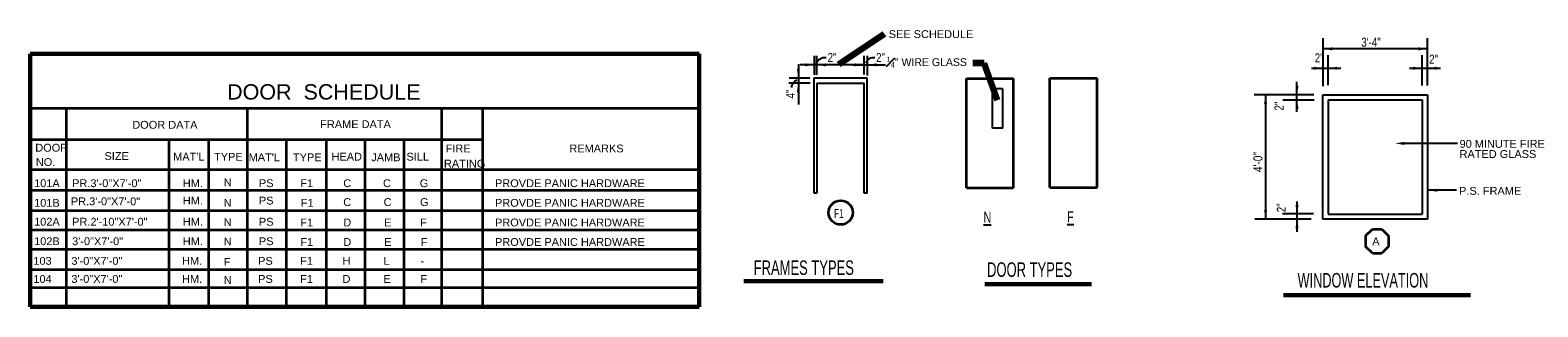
# Model space of a CAD drawing. Extents: x 1745 to 4097, y 1178 to 2898.
# Tile 18 of 18: x 1745 to 4097, y 2465 to 2898. Entities that reach past the tile are written whole.
import ezdxf
from ezdxf.enums import TextEntityAlignment as Align

# ---------------------------------------------------------------- set-up
doc = ezdxf.new("R2010")
doc.units = 0
doc.header["$LTSCALE"] = 0.03937
doc.header["$MEASUREMENT"] = 0
doc.layers.add('01_A-ANNO-DIMS', color=33, linetype='Continuous')
for name, color, linetype, lineweight in [('A-Anno-Dims', 33, 'Continuous', 25), ('A-Anno-Text', 53, 'Continuous', 25), ('od37a201$0$A-Anno-Dims', 33, 'Continuous', 25), ('od37a201$0$A-Anno-Text', 53, 'Continuous', 25), ('od37a201$0$A-Door-Prht', 6, 'Continuous', 35), ('od38ac01$0$od38a1 plan$0$Level 13', 7, 'Continuous', 18), ('od38ac01$0$od38a1 plan$0$Level 15', 7, 'Continuous', 18), ('od38ac01$0$od38a1 plan$0$Level 50', 7, 'Continuous', 18)]:
    doc.layers.add(name, color=color, linetype=linetype, lineweight=lineweight)
doc.styles.add('od37a201$0$NOTES', font='txt')
doc.styles.add('od38ac01$0$od38a1 plan$0$Style-WORKING', font='WORKING.shx')
doc.styles.add('Style-Arial', font='ARIAL.TTF')
doc.styles.add('Text', font='txt', dxfattribs={"height": 0.125})
doc.dimstyles.new('od37a201$0$EARCH', dxfattribs={"dimtxt": 0.125, "dimasz": 0.125, "dimexe": 0.0625, "dimexo": 0.0625, "dimgap": 0.0625, "dimtad": 1, "dimdec": 4, "dimzin": 3, "dimdsep": 46, "dimlunit": 4, "dimtxsty": 'od37a201$0$NOTES', "dimcen": 0.09, "dimclrd": 256, "dimclre": 256, "dimadec": 0, "dimazin": 0, "dimtfac": 0.75, "dimtdec": 4, "dimtmove": 1, "dimatfit": 3, "dimfxl": 0, "dimfrac": 1, "dimtolj": 1, "dimtzin": 3, "dimlwd": 18, "dimlwe": 18, "dimarcsym": 0})
doc.dimstyles.new('Std-Arch', dxfattribs={"dimtxt": 0.125, "dimasz": 0.15, "dimexe": 0.0625, "dimexo": 0.0625, "dimgap": 0.0625, "dimtad": 1, "dimdec": 4, "dimzin": 11, "dimdsep": 46, "dimlunit": 4, "dimtxsty": 'Text', "dimcen": 0.09, "dimclrd": 256, "dimclre": 256, "dimadec": 4, "dimazin": 3, "dimtfac": 1, "dimtdec": 4, "dimtofl": 0, "dimtmove": 1, "dimatfit": 3, "dimfxl": 0, "dimfrac": 2, "dimtzin": 11, "dimlwd": 18, "dimlwe": 18, "dimarcsym": 0})

msp = doc.modelspace()

# ---------------------------------------------------------------- linework, layer by layer
at = {"layer": '01_A-ANNO-DIMS'}
for p, q in [((2968.95895, 2827.88618), (2968.95895, 2857.6414)), ((2972.34723, 2827.88618), (2972.34723, 2857.6414)), ((3046.58125, 2828.52277), (3046.58125, 2857.6414)), ((3051.42751, 2826.59248), (3051.42751, 2857.6414)), ((2929.18266, 2823.34795), (2961.68956, 2823.34795)), ((2943.72144, 2844.29091), (2943.72144, 2781.47661)), ((3045.03164, 2843.41064), (2946.35656, 2843.41064)), ((3028.63366, 2843.41064), (3079.63641, 2843.41064)), ((2962.16187, 2814.94913), (2928.68982, 2814.94913))]:
    msp.add_line(p, q, dxfattribs=at)
for centre, radius, start, end in [((2985.15487, 2839.5631), 14.93411, 83.252975, 157.23206389), ((3060.73951, 2842.32896), 12.28953, 79.02649167, 162.64645556), ((2946.64149, 2806.36336), 14.1446, 112.16634722, 174.09386111)]:
    msp.add_arc(centre, radius, start, end, dxfattribs=at)
at = {"layer": '01_A-ANNO-DIMS', "extrusion": (0, 0, -1)}
for points in [[(-3776.78666, 2870.89416), (-3762.38666, 2868.49416), (-3776.78666, 2866.09416)], [(-3911.00811, 2870.89416), (-3925.40811, 2868.49416), (-3911.00811, 2866.09416)], [(-2941.32066, 2837.69046), (-2943.72066, 2823.29046), (-2946.12066, 2837.69046)], [(-2954.68149, 2845.83284), (-2969.08149, 2843.43284), (-2954.68149, 2841.03284)], [(-2986.93948, 2845.83284), (-2972.53948, 2843.43284), (-2986.93948, 2841.03284)], [(-3032.18125, 2845.83284), (-3046.58125, 2843.43284), (-3032.18125, 2841.03284)], [(-3065.92013, 2845.83284), (-3051.52013, 2843.43284), (-3065.92013, 2841.03284)], [(-3747.97168, 2840.52054), (-3762.37168, 2838.12054), (-3747.97168, 2835.72054)], [(-3784.23782, 2840.52054), (-3769.83782, 2838.12054), (-3784.23782, 2835.72054)], [(-3902.50843, 2840.52054), (-3916.90843, 2838.12054), (-3902.50843, 2835.72054)], [(-3939.70013, 2840.52054), (-3925.30013, 2838.12054), (-3939.70013, 2835.72054)], [(-2941.32066, 2800.54119), (-2943.72066, 2814.94119), (-2946.12066, 2800.54119)], [(-3719.27814, 2811.14826), (-3721.67814, 2796.74826), (-3724.07814, 2811.14826)], [(-3670.23532, 2782.31741), (-3672.63532, 2796.71741), (-3675.03532, 2782.31741)], [(-3719.27814, 2774.5119), (-3721.67814, 2788.9119), (-3724.07814, 2774.5119)], [(-3670.23532, 2616.40634), (-3672.63532, 2602.00634), (-3675.03532, 2616.40634)], [(-3719.27814, 2624.21185), (-3721.67814, 2609.81185), (-3724.07814, 2624.21185)], [(-3719.27814, 2587.93918), (-3721.67814, 2602.33918), (-3724.07814, 2587.93918)]]:
    msp.add_solid(points, dxfattribs=at)
at = {"layer": 'A-Anno-Dims'}
for p, q in [((3762.39397, 2810.29194), (3762.39397, 2885.34737)), ((3925.4008, 2810.94906), (3925.4008, 2885.34737)), ((3925.4008, 2868.50867), (3762.39397, 2868.50867)), ((3770.1562, 2811.60618), (3770.1562, 2858.81615)), ((3917.16626, 2810.94906), (3917.16626, 2858.81615)), ((3744.44638, 2838.11687), (3790.05461, 2838.11687)), ((3897.26785, 2838.11687), (3945.29921, 2838.11687)), ((3721.65253, 2770.18709), (3721.65253, 2816.76047)), ((3747.83465, 2796.71831), (3654.68789, 2796.71831)), ((3672.63548, 2796.71831), (3672.63548, 2602.00544)), ((3699.80329, 2788.95608), (3748.32749, 2788.95608)), ((3721.65253, 2629.80983), (3721.65253, 2582.59986)), ((3743.95354, 2602.00544), (3655.67357, 2602.00544)), ((3747.36235, 2610.40425), (3698.83814, 2610.40425))]:
    msp.add_line(p, q, dxfattribs=at)
at = {"layer": 'A-Anno-Text'}
for p, q in [((3971.87003, 2720.62733), (3884.624, 2720.62733)), ((3970.35879, 2647.38421), (3926.33565, 2647.38421))]:
    msp.add_line(p, q, dxfattribs=at)
at = {"layer": 'A-Anno-Text', "extrusion": (0, 0, -1)}
for points in [[(-3889.15142, 2723.02733), (-3874.75142, 2720.62733), (-3889.15142, 2718.22733)], [(-3940.73565, 2649.78421), (-3926.33565, 2647.38421), (-3940.73565, 2644.98421)]]:
    msp.add_solid(points, dxfattribs=at)
at = {"layer": 'od37a201$0$A-Anno-Dims'}
for p, q in [((3246.58604, 2744.62091), (3246.58604, 2805.85138)), ((3262.91416, 2805.85138), (3246.58604, 2805.85138)), ((3262.91416, 2744.62091), (3262.91416, 2805.85138)), ((3262.91416, 2744.62091), (3246.58604, 2744.62091))]:
    msp.add_line(p, q, dxfattribs=at)
at = {"layer": 'od37a201$0$A-Door-Prht'}
for p, q in [((3336.29849, 2651.50667), (3336.29849, 2822.6716)), ((3336.29849, 2822.6716), (3409.64698, 2822.6716)), ((3409.64698, 2651.50667), (3409.64698, 2822.6716)), ((3205.8938, 2651.01458), (3205.8938, 2822.1795)), ((3205.8938, 2822.1795), (3279.24229, 2822.1795)), ((3279.24229, 2651.01458), (3279.24229, 2822.1795)), ((3205.8938, 2651.01458), (3279.24229, 2651.01458)), ((3336.29849, 2651.50667), (3409.64698, 2651.50667))]:
    msp.add_line(p, q, dxfattribs=at)
at = {"layer": 'od38ac01$0$od38a1 plan$0$Level 13', "color": 7, "linetype": 'Continuous', "lineweight": 60}
for p, q in [((1745.28538, 2464.95442), (1745.28538, 2860.6844)), ((1745.28538, 2860.6844), (2789.20264, 2860.6844)), ((2789.20264, 2860.6844), (2789.20264, 2464.95442)), ((2858.58317, 2505.28066), (3075.94614, 2505.28066)), ((3234.81194, 2500.77522), (3401.28918, 2500.77522)), ((3700.66566, 2483.27623), (3992.24213, 2483.27623)), ((2789.20264, 2464.95442), (1745.28538, 2464.95442))]:
    msp.add_line(p, q, dxfattribs=at)
at = {"layer": 'od38ac01$0$od38a1 plan$0$Level 15', "color": 2, "linetype": 'Continuous', "lineweight": 35}
for p, q in [((1745.28538, 2775.87485), (2789.20264, 2775.87485)), ((1801.94144, 2464.95442), (1801.94144, 2775.87485)), ((2084.60572, 2464.95442), (2084.60572, 2775.87485)), ((2387.57911, 2464.95442), (2387.57911, 2775.87485)), ((2451.60724, 2464.95442), (2451.60724, 2775.87485)), ((1745.28538, 2726.87834), (2451.60724, 2726.87834)), ((1962.21712, 2464.95442), (1962.21712, 2726.87834)), ((2024.00693, 2464.95442), (2024.00693, 2726.87834)), ((2145.2045, 2464.95442), (2145.2045, 2726.87834)), ((2207.50769, 2464.95442), (2207.50769, 2726.87834)), ((2268.10648, 2464.95442), (2268.10648, 2726.87834)), ((2328.70526, 2464.95442), (2328.70526, 2726.87834)), ((1745.28538, 2679.77105), (2789.20264, 2679.77105)), ((1745.28538, 2647.73645), (2789.20264, 2647.73645)), ((1745.28538, 2615.70185), (2789.20264, 2615.70185)), ((1745.28538, 2585.55647), (2789.20264, 2585.55647)), ((3828.37292, 2576.13134), (3839.54396, 2586.48098)), ((3828.37292, 2576.13134), (3828.37292, 2559.31317)), ((3839.54396, 2586.48098), (3854.08274, 2586.48098)), ((3854.08274, 2586.48098), (3864.28864, 2576.13134)), ((3864.28864, 2576.13134), (3864.28864, 2559.31317)), ((1745.28538, 2555.39056), (2789.20264, 2555.39056)), ((3839.54396, 2548.96353), (3828.37292, 2559.31317)), ((3839.54396, 2548.96353), (3854.08274, 2548.96353)), ((3864.28864, 2559.31317), (3854.08274, 2548.96353)), ((1745.28538, 2523.35596), (2789.20264, 2523.35596)), ((1745.28538, 2495.0998), (2789.20264, 2495.0998))]:
    msp.add_line(p, q, dxfattribs=at)
msp.add_circle((3009.71174, 2612.46781), 18.88718, dxfattribs=at)
at = {"layer": 'od38ac01$0$od38a1 plan$0$Level 50', "color": 3, "linetype": 'Continuous', "lineweight": 25}
for p, q in [((2968.46611, 2642.86583), (2968.46611, 2823.34795)), ((2968.46611, 2823.34795), (3050.95521, 2823.34795)), ((3050.95521, 2642.86583), (3050.95521, 2823.34795)), ((2972.34723, 2814.94913), (3046.58125, 2814.94913)), ((2972.34723, 2814.94913), (2972.34723, 2642.86583)), ((3046.58125, 2642.86583), (3046.58125, 2814.94913)), ((3761.92166, 2796.71831), (3925.4008, 2796.71831)), ((3761.92166, 2602.00544), (3761.92166, 2796.71831)), ((3770.1562, 2788.95608), (3770.1562, 2609.76767)), ((3770.1562, 2788.95608), (3917.16626, 2788.95608)), ((3917.16626, 2788.95608), (3917.16626, 2609.76767)), ((3925.4008, 2796.71831), (3925.4008, 2602.00544)), ((2972.34723, 2642.86583), (2968.46611, 2642.86583)), ((3050.95521, 2642.86583), (3046.58125, 2642.86583)), ((3925.4008, 2602.00544), (3761.92166, 2602.00544)), ((3770.1562, 2609.76767), (3917.16626, 2609.76767))]:
    msp.add_line(p, q, dxfattribs=at)

# ---------------------------------------------------------------- texts
at = {"layer": '01_A-ANNO-DIMS', "style": 'od38ac01$0$od38a1 plan$0$Style-WORKING', "width": 0.800318}
for p in [(2989.32967, 2847.92834), (3065.02168, 2847.92834)]:
    msp.add_text('2"', height=14.186769, dxfattribs=at).set_placement(p)
msp.add_text('4"', height=14.186769, rotation=90.00000004, dxfattribs=at).set_placement((2938.40287, 2791.00532))
at = {"layer": 'A-Anno-Dims', "style": 'od38ac01$0$od38a1 plan$0$Style-WORKING'}
for s, width, p in [('3\'-4"', 0.800127, (3822.06868, 2871.7532)), ('2"', 0.800318, (3749.29264, 2847.1728)), ('2"', 0.800318, (3927.84446, 2845.22198))]:
    msp.add_text(s, height=14.186769, dxfattribs=dict(at, width=width)).set_placement(p)
for s, width, p in [('2"', 0.800318, (3700.78897, 2772.13791)), ('4\'-0"', 0.832087, (3667.78922, 2675.74662)), ('2"', 0.800318, (3704.17724, 2613.0122))]:
    msp.add_text(s, height=14.186769, rotation=90.00000004, dxfattribs=dict(at, width=width)).set_placement(p)
at = {"layer": 'A-Anno-Text', "style": 'Style-Arial'}
for s, height, p in [('SEE SCHEDULE', 12.2460938, (3084.69911, 2885.35234)), ('DOOR  SCHEDULE', 24, (2052.55058, 2789.20207)), ('DOOR DATA', 12.246094, (1904.63476, 2743.55836)), ('FRAME DATA', 12.246094, (2197.7741, 2744.54255)), ('DOOR', 12.246094, (1753.25296, 2707.71919)), ('SIZE', 12.246094, (1861.26706, 2694.74368)), ("MAT'L", 12.246094, (1968.41869, 2693.75949)), ('TYPE', 12.246094, (2032.17986, 2693.57318)), ("MAT'L", 12.246094, (2086.18691, 2692.7753)), ('TYPE', 12.246094, (2155.26665, 2692.7753)), ('HEAD', 12.246094, (2215.47527, 2693.75949)), ('JAMB', 12.246094, (2277.47044, 2692.7753)), ('SILL', 12.246094, (2332.36049, 2693.75949)), ('FIRE', 12.246094, (2393.47265, 2706.56923)), ('REMARKS', 12.246094, (2586.50165, 2706.56923)), ('NO.', 12.246094, (1754.13596, 2685.3155)), ('RATING', 12.246094, (2390.8031, 2682.93344)), ('101A', 12.246094, (1751.46641, 2652.25415)), ('PR.3\'-0"X7\'-0"', 12.2460938, (1810.79203, 2652.25415)), ('HM.', 12.246094, (1983.47084, 2652.25415)), ('N', 12.24609, (2047.23202, 2653.58893)), ('PS', 12.246094, (2102.14261, 2652.25415)), ('F1', 12.246094, (2166.76625, 2652.25415)), ('C', 12.24609, (2233.80659, 2652.25415)), ('C', 12.24609, (2295.80177, 2652.25415)), ('G', 12.24609, (2353.08647, 2652.25415)), ('PROVDE PANIC HARDWARE', 12.2460938, (2470.49944, 2652.25415)), ('PR.3\'-0"X7\'-0"', 12.2460938, (1808.84603, 2623.91585)), ('HM.', 12.246094, (1983.47084, 2625.10688)), ('PS', 12.246094, (2102.14261, 2625.10688)), ('C', 12.24609, (2233.74744, 2622.72482)), ('C', 12.24609, (2296.68477, 2622.72482)), ('G', 12.24609, (2353.51677, 2622.72482)), ('P.S. FRAME', 12.246094, (3974.57792, 2640.29969)), ('101B', 12.246094, (1751.46641, 2621.55433)), ('N', 12.24609, (2047.23202, 2621.55433)), ('F1', 12.246094, (2167.66979, 2621.55433)), ('PROVDE PANIC HARDWARE', 12.2460938, (2470.49944, 2621.55433)), ('102A', 12.246094, (1751.46641, 2592.025)), ('PR.2\'-10"X7\'-0"', 12.2460937, (1810.79203, 2592.025)), ('HM.', 12.246094, (1983.47084, 2592.025)), ('N', 12.24609, (2047.23202, 2591.40895)), ('PS', 12.246094, (2102.14261, 2592.025)), ('F1', 12.246094, (2166.76625, 2590.83397)), ('D', 12.24609, (2233.80659, 2590.83397)), ('E', 12.24609, (2297.68609, 2590.83397)), ('F', 12.24609, (2353.63509, 2590.83397)), ('PROVDE PANIC HARDWARE', 12.2460938, (2470.49944, 2590.83397)), ('102B', 12.246094, (1751.46641, 2561.53529)), ('3\'-0"X7\'-0"', 12.2460938, (1810.79203, 2561.53529)), ('HM.', 12.246094, (1983.47084, 2561.53529)), ('N', 12.24609, (2047.23202, 2561.24303)), ('PS', 12.246094, (2102.14261, 2561.53529)), ('F1', 12.246094, (2166.76625, 2560.34426)), ('D', 12.24609, (2233.80659, 2560.34426)), ('E', 12.24609, (2297.68609, 2560.34426)), ('F', 12.24609, (2354.57724, 2560.34426)), ('PROVDE PANIC HARDWARE', 12.2460938, (2470.49944, 2560.34426)), ('A', 12.24609, (3839.05112, 2561.264)), ('103', 12.246094, (1750.2932, 2530.83765)), ('3\'-0"X7\'-0"', 12.2460938, (1809.61881, 2530.83765)), ('HM.', 12.246094, (1982.29763, 2530.83765)), ('F', 12.24609, (2047.23202, 2529.20843)), ('PS', 12.246094, (2100.96939, 2530.83765)), ('F1', 12.246094, (2166.49658, 2530.83765)), ('H', 12.24609, (2232.63338, 2530.83765)), ('L', 12.24609, (2296.51287, 2530.83765)), ('-', 12.24609, (2354.34618, 2530.83765)), ('104', 12.246094, (1750.2932, 2502.58149)), ('3\'-0"X7\'-0"', 12.2460938, (1809.61881, 2502.58149)), ('HM.', 12.246094, (1982.29763, 2502.58149)), ('N', 12.24609, (2047.23202, 2500.95227)), ('PS', 12.246094, (2100.96939, 2502.58149)), ('F1', 12.246094, (2166.49658, 2502.58149)), ('D', 12.24609, (2232.63338, 2502.58149)), ('E', 12.24609, (2296.51287, 2502.58149)), ('F', 12.24609, (2354.34618, 2502.58149))]:
    msp.add_text(s, height=height, dxfattribs=at).set_placement(p)
at = {"layer": 'A-Anno-Text', "insert": (3081.21203, 2839.08196), "char_height": 12.2460938, "attachment_point": 7, "style": 'od37a201$0$NOTES'}
msp.add_mtext('\\A1;\\H8.572266;\\S1#4;\\H12.246094;" WIRE GLASS', dxfattribs=at)
at = {"layer": 'A-Anno-Text', "insert": (3975.2873, 2697.70991), "char_height": 12.2460938, "attachment_point": 7, "line_spacing_factor": 0.779643, "style": 'Style-Arial'}
msp.add_mtext('90 MINUTE FIRE\\PRATED GLASS', dxfattribs=at)
at = {"layer": 'od37a201$0$A-Anno-Text', "style": 'od37a201$0$NOTES', "width": 0.722892}
for s, p in [('%%uN%%u', (3232.71949, 2605.12674)), ('%%uF%%u', (3363.12418, 2605.61884))]:
    msp.add_text(s, height=17.157288, dxfattribs=at).set_placement(p, align=Align.MIDDLE_LEFT)
at = {"layer": 'od38ac01$0$od38a1 plan$0$Level 13', "color": 7, "linetype": 'Continuous', "lineweight": 60, "style": 'od38ac01$0$od38a1 plan$0$Style-WORKING'}
for s, height, width, p in [('FRAMES TYPES', 22.6988551, 0.666665, (2874.10763, 2514.97318)), ('DOOR TYPES', 22.698855, 0.666665, (3238.19023, 2511.96264)), ('WINDOW ELEVATION', 22.6988551, 0.653513, (3722.61767, 2495.28504))]:
    msp.add_text(s, height=height, dxfattribs=dict(at, width=width)).set_placement(p)
at = {"layer": 'od38ac01$0$od38a1 plan$0$Level 15', "color": 2, "linetype": 'Continuous', "lineweight": 35, "style": 'od38ac01$0$od38a1 plan$0$Style-WORKING', "width": 0.666667}
msp.add_text('F1', height=14.186769, dxfattribs=at).set_placement((2999.51503, 2604.05468))

# ---------------------------------------------------------------- leaders
at = {"layer": 'A-Anno-Text', "lineweight": 18}
msp.add_leader([(3006.95345, 2844.36302), (3078.25673, 2892.14742)], dimstyle='Std-Arch', override={"dimscale": 48, "dimclrd": 0, "dimlwd": 65534}, dxfattribs=at)
at = {"layer": 'A-Anno-Text'}
msp.add_leader([(3254.47223, 2788.24513), (3233.7225, 2846.34436), (3216.08524, 2846.34436)], dimstyle='od37a201$0$EARCH', override={"dimscale": 48, "dimclrd": 0, "dimlwd": 65534}, dxfattribs=at)

doc.saveas('drawing.dxf')
